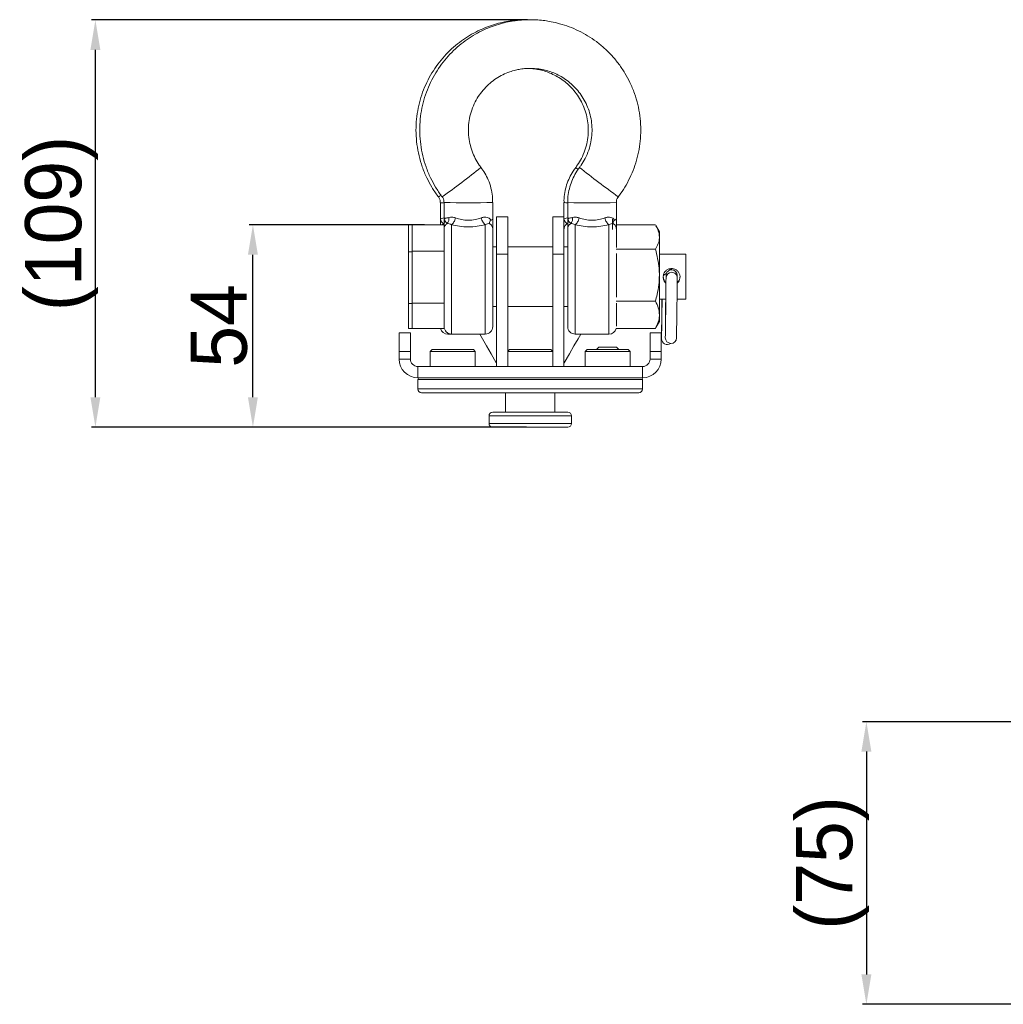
# Model space of a CAD drawing. Header units: millimetres. Extents: x 94 to 1460, y 10 to 342.
# Tile 1 of 7: x 94 to 356, y 54 to 317. Entities that reach past the tile are written whole.
import ezdxf

# ---------------------------------------------------------------- set-up
doc = ezdxf.new("R2010")
doc.units = ezdxf.units.MM
doc.header["$PDSIZE"] = -1
doc.dimstyles.new('ISO-25', dxfattribs={"dimtxt": 2.5, "dimasz": 2.5, "dimexe": 1.25, "dimexo": 0.625, "dimtad": 1, "dimtxsty": 'Standard', "dimcen": 2.5, "dimadec": 0, "dimazin": 0, "dimtfac": 1, "dimtmove": 0, "dimatfit": 3, "dimfxl": 0, "dimarcsym": 0})

# ---------------------------------------------------------------- blocks, each defined once
blk = doc.blocks.new('*D5')
at = {"color": 0, "lineweight": -2}
for p, q in [((201.65, 262.13), (154.86, 262.13)), ((155.86, 216.08), (155.86, 254.13)), ((223.62, 208.08), (154.86, 208.08))]:
    blk.add_line(p, q, dxfattribs=at)
at = {"color": 0}
for points in [[(154.53, 254.13), (157.19, 254.13), (155.86, 262.13)], [(154.53, 216.08), (157.19, 216.08), (155.86, 208.08)]]:
    blk.add_solid(points, dxfattribs=at)
at = {"layer": 'Defpoints', "color": 0}
for p in [(155.86, 262.13), (202.65, 262.13), (224.62, 208.08)]:
    blk.add_point(p, dxfattribs=at)
at = {"color": 0, "insert": (146.84, 235.11), "char_height": 15, "attachment_point": 5, "rotation": 90}
blk.add_mtext('54', dxfattribs=at)
blk = doc.blocks.new('*D7')
at = {"color": 0, "lineweight": -2}
for p, q in [((384.26, 129.39), (318.64, 129.39)), ((319.64, 121.39), (319.64, 61.89)), ((393.03, 53.89), (318.64, 53.89))]:
    blk.add_line(p, q, dxfattribs=at)
at = {"color": 0}
for points in [[(318.31, 121.39), (320.98, 121.39), (319.64, 129.39)], [(318.31, 61.89), (320.98, 61.89), (319.64, 53.89)]]:
    blk.add_solid(points, dxfattribs=at)
at = {"layer": 'Defpoints', "color": 0}
for p in [(385.26, 129.39), (319.64, 53.89), (394.03, 53.89)]:
    blk.add_point(p, dxfattribs=at)
at = {"color": 0, "insert": (310.62, 91.64), "char_height": 15, "attachment_point": 5, "rotation": 90}
blk.add_mtext('(75)', dxfattribs=at)
blk = doc.blocks.new('*D8')
at = {"color": 0, "lineweight": -2}
for p, q in [((229.15, 316.87), (112.81, 316.87)), ((113.81, 216.08), (113.81, 308.87)), ((228.9, 208.08), (112.81, 208.08))]:
    blk.add_line(p, q, dxfattribs=at)
at = {"color": 0}
for points in [[(112.48, 308.87), (115.14, 308.87), (113.81, 316.87)], [(112.48, 216.08), (115.14, 216.08), (113.81, 208.08)]]:
    blk.add_solid(points, dxfattribs=at)
at = {"layer": 'Defpoints', "color": 0}
for p in [(113.81, 316.87), (230.15, 316.87), (229.9, 208.08)]:
    blk.add_point(p, dxfattribs=at)
at = {"color": 0, "insert": (104.79, 262.47), "char_height": 15, "attachment_point": 5, "rotation": 90}
blk.add_mtext('(109)', dxfattribs=at)

msp = doc.modelspace()

# ---------------------------------------------------------------- linework, layer by layer
at = {"color": 7, "linetype": 'Continuous', "lineweight": 15}
for p, q in [((230.15, 316.87), (229.37, 316.9)), ((205.9, 268.09), (205.9, 263.62)), ((206.9, 268.09), (206.9, 263.63)), ((219.9, 263.63), (219.9, 268.09)), ((238.9, 268.09), (238.9, 264.28)), ((239.9, 268.09), (239.9, 263.63)), ((252.9, 263.63), (252.9, 268.09)), ((205.9, 263.62), (205.9, 262.13)), ((223.9, 264.28), (220.9, 264.28)), ((220.9, 264.28), (220.9, 254.28)), ((223.9, 264.28), (223.9, 254.28)), ((238.9, 264.28), (235.9, 264.28)), ((235.9, 264.28), (235.9, 254.28)), ((238.9, 264.28), (238.9, 254.28)), ((198.4, 262.13), (197.4, 262.13)), ((197.4, 262.13), (197.4, 254.93)), ((206.9, 262.13), (198.4, 262.13)), ((198.4, 262.13), (198.4, 255.06)), ((206.9, 260.77), (206.9, 255.06)), ((252.9, 262.13), (263.32, 262.13)), ((252.9, 262.13), (262.32, 262.13)), ((264.39, 260.28), (263.45, 261.9)), ((264.39, 260.28), (264.39, 258.86)), ((264.39, 258.86), (264.39, 248.66)), ((220.9, 256.28), (219.9, 256.28)), ((235.9, 256.28), (223.9, 256.28)), ((239.9, 256.28), (238.9, 256.28)), ((252.84, 255.59), (263.32, 255.59)), ((264.4, 256.28), (264.39, 256.28)), ((264.4, 240.28), (264.4, 256.28)), ((197.4, 254.93), (198.4, 254.93)), ((197.4, 254.93), (197.4, 241.08)), ((198.4, 255.06), (206.9, 255.06)), ((198.4, 255.06), (198.4, 241.2)), ((206.9, 255.06), (206.9, 241.2)), ((223.9, 254.28), (220.9, 254.28)), ((220.9, 254.28), (220.9, 224.28)), ((223.9, 254.28), (223.9, 224.28)), ((238.9, 254.28), (235.9, 254.28)), ((235.9, 254.28), (235.9, 224.28)), ((238.9, 254.28), (238.9, 224.28)), ((271.4, 254.28), (264.4, 254.28)), ((271.4, 242.28), (271.4, 254.28)), ((264.39, 248.66), (264.39, 238.08)), ((266.15, 248.61), (266.15, 247.94)), ((269.15, 247.94), (269.15, 248.61)), ((264.4, 242.28), (266.08, 242.28)), ((265.08, 242.28), (264.98, 233.18)), ((265.07, 242.28), (265.02, 237.97)), ((265.08, 242.28), (265.05, 239.59)), ((265.08, 242.28), (265.05, 239.65)), ((266.09, 242.65), (265.98, 233.43)), ((266.08, 242.28), (266.02, 237.72)), ((266.09, 243.2), (266.05, 239.55)), ((266.08, 242.28), (266.05, 239.58)), ((266.1, 243.44), (266.09, 243.34)), ((269.08, 242.28), (271.4, 242.28)), ((198.4, 241.08), (197.4, 241.08)), ((197.4, 241.08), (197.4, 234.43)), ((206.9, 241.2), (198.4, 241.2)), ((198.4, 241.2), (198.4, 234.42)), ((206.9, 241.2), (206.9, 234.42)), ((219.9, 240.28), (220.9, 240.28)), ((223.9, 240.28), (235.9, 240.28)), ((238.9, 240.28), (239.9, 240.28)), ((252.84, 241.74), (263.32, 241.74)), ((264.39, 240.28), (264.4, 240.28)), ((265.04, 239.46), (265.05, 239.33)), ((266.04, 239.41), (266.05, 239.31)), ((264.39, 238.08), (264.39, 236.28)), ((198.4, 234.43), (197.4, 234.43)), ((206.9, 234.42), (198.4, 234.42)), ((252.84, 234.43), (263.32, 234.43)), ((252.84, 234.43), (262.32, 234.43)), ((263.43, 234.67), (263.32, 234.43)), ((263.45, 234.66), (264.39, 236.28)), ((194.9, 233.28), (197.9, 233.28)), ((194.9, 228.28), (194.9, 233.28)), ((197.9, 233.28), (197.9, 228.28)), ((207.9, 232.93), (208.9, 232.93)), ((208.9, 232.93), (217.9, 232.93)), ((241.9, 232.93), (250.9, 232.93)), ((261.9, 233.28), (264.9, 233.28)), ((261.9, 228.28), (261.9, 233.28)), ((264.9, 233.28), (264.9, 228.28)), ((268.96, 231.92), (268.96, 231.94)), ((248.2, 229.43), (247.58, 228.82)), ((252.97, 229.43), (248.2, 229.43)), ((253.58, 228.82), (252.97, 229.43)), ((197.9, 228.28), (194.9, 228.28)), ((194.9, 226.28), (194.9, 228.28)), ((194.9, 226.28), (197.9, 226.28)), ((197.9, 226.28), (197.9, 228.28)), ((203.72, 228.78), (203.22, 228.28)), ((203.22, 228.28), (203.22, 224.28)), ((215.22, 228.28), (203.22, 228.28)), ((203.72, 228.78), (214.61, 228.78)), ((214.61, 228.78), (214.72, 228.78)), ((215.22, 228.28), (214.72, 228.78)), ((215.22, 224.28), (215.22, 228.28)), ((224.4, 228.78), (223.9, 228.28)), ((229.99, 228.28), (223.9, 228.28)), ((224.4, 228.78), (229.98, 228.78)), ((229.98, 228.78), (235.4, 228.78)), ((235.9, 228.28), (229.99, 228.28)), ((235.9, 228.28), (235.4, 228.78)), ((245.08, 228.78), (244.58, 228.28)), ((244.58, 228.28), (244.58, 224.28)), ((253.91, 228.28), (244.58, 228.28)), ((245.08, 228.78), (253.63, 228.78)), ((247.58, 228.82), (247.58, 228.78)), ((253.58, 228.82), (247.58, 228.82)), ((253.58, 228.78), (253.58, 228.82)), ((253.63, 228.78), (256.08, 228.78)), ((256.58, 228.28), (253.91, 228.28)), ((256.58, 228.28), (256.08, 228.78)), ((256.58, 224.28), (256.58, 228.28)), ((261.9, 228.28), (261.9, 226.28)), ((264.9, 228.28), (261.9, 228.28)), ((261.9, 226.28), (264.9, 226.28)), ((264.9, 228.28), (264.9, 226.28)), ((199.9, 224.28), (199.9, 221.28)), ((259.9, 224.28), (199.9, 224.28)), ((223.9, 224.28), (220.9, 224.28)), ((238.9, 224.28), (235.9, 224.28)), ((238.98, 225.28), (238.9, 225.14)), ((259.9, 221.28), (259.9, 224.28)), ((259.9, 221.28), (199.9, 221.28)), ((199.9, 220.78), (199.9, 218.28)), ((259.9, 218.28), (259.9, 220.78)), ((258.9, 217.28), (200.9, 217.28)), ((223.3, 217.28), (223.3, 212.08)), ((236.5, 212.08), (236.5, 217.28)), ((218.9, 211.08), (218.9, 209.08)), ((219.9, 212.08), (239.9, 212.08)), ((240.9, 209.08), (240.9, 211.08)), ((239.9, 208.08), (219.9, 208.08))]:
    msp.add_line(p, q, dxfattribs=at)
at = {"color": 8, "linetype": 'Continuous', "lineweight": 15}
for p, q in [((206.74, 262.43), (206.39, 262.13)), ((206.74, 262.43), (207.04, 262.39)), ((208.9, 262.16), (208.9, 232.93)), ((217.9, 262.16), (217.9, 232.93)), ((241.9, 262.16), (241.9, 232.93)), ((250.9, 262.16), (250.9, 232.93)), ((266.08, 242.29), (266.08, 242.26)), ((265.05, 239.69), (265.05, 239.65)), ((266.05, 239.61), (266.05, 239.58)), ((207.9, 233.2), (207.9, 232.93)), ((259.9, 220.78), (199.9, 220.78)), ((199.9, 218.28), (259.9, 218.28)), ((240.9, 211.08), (218.9, 211.08)), ((218.9, 209.08), (240.9, 209.08))]:
    msp.add_line(p, q, dxfattribs=at)
at = {"color": 7, "linetype": 'Continuous', "lineweight": 15, "flags": 128}
for points in [[(266.15, 247.96), (266.15, 247.76), (266.14, 247.23), (266.13, 246.38), (266.12, 245.26), (266.1, 243.9), (266.09, 242.37), (266.07, 240.74), (266.05, 239.08), (266.03, 237.45), (266.01, 235.93), (265.99, 234.59), (265.98, 233.47), (265.97, 232.64), (265.96, 232.13), (265.96, 231.96)], [(268.96, 231.92), (268.96, 232.1), (268.97, 232.61), (268.98, 233.44), (268.99, 234.55), (269.01, 235.89), (269.03, 237.41), (269.05, 239.04), (269.07, 240.71), (269.09, 242.34), (269.1, 243.86), (269.12, 245.22), (269.13, 246.35), (269.14, 247.19), (269.15, 247.73), (269.15, 247.92)], [(265.09, 242.37), (265.09, 242.03), (265.07, 240.4), (265.05, 238.74), (265.03, 237.12), (265.01, 235.61), (264.99, 234.27), (264.98, 233.17), (264.97, 232.34), (264.96, 231.83), (264.96, 231.66)], [(266.09, 243.34), (266.09, 243.33), (266.09, 243.29), (266.09, 243.24), (266.09, 243.16), (266.09, 243.06), (266.09, 242.94), (266.09, 242.81), (266.09, 242.65)], [(265.02, 237.97), (265.02, 237.97), (265.03, 237.86)], [(266.02, 237.72), (266.02, 237.72), (266.03, 237.64)], [(216.41, 232.93), (217.12, 231.7), (218.22, 229.79), (219.46, 227.64), (220.82, 225.28)], [(238.98, 225.28), (240.34, 227.64), (241.58, 229.79), (242.69, 231.7), (243.4, 232.93)], [(264.98, 233.18), (264.97, 232.84), (264.97, 232.53), (264.97, 232.27), (264.96, 232.05), (264.96, 231.88), (264.96, 231.76), (264.96, 231.69), (264.96, 231.66)], [(265.98, 233.43), (265.97, 233.09), (265.97, 232.8), (265.97, 232.54), (265.96, 232.34), (265.96, 232.17), (265.96, 232.05), (265.96, 231.98), (265.96, 231.96)]]:
    msp.add_lwpolyline(points, dxfattribs=at)
at = {"color": 8, "linetype": 'Continuous', "lineweight": 15, "flags": 128}
for points in [[(265.05, 239.59), (265.05, 239.59), (265.05, 239.47)], [(266.05, 239.55), (266.05, 239.54), (266.05, 239.46)]]:
    msp.add_lwpolyline(points, dxfattribs=at)
at = {"color": 8, "linetype": 'Continuous', "lineweight": 15}
for centre, radius, start, end in [((64.65, 467.32), 243.28, 305.6365, 308.6986), ((245.21, 280.45), 4.36, 223.4502, 234.1209), ((392.98, 464.46), 239.68, 231.279, 234.3871), ((202.71, 274.44), 5.53, 298.9647, 306.6227), ((206.7, 271.88), 3.88, 258.0427, 272.9128), ((213.4, 463.02), 195.03, 268.0904, 271.9103), ((239.9, 274.32), 6.31, 260.9127, 270.0267), ((246.4, 462.74), 194.76, 268.0877, 271.9129), ((266.65, 247.64), 1.5, 106.5247, 144.5055), ((267.65, 247.94), 1.5, 89.308, 179.3078), ((267.65, 247.94), 1.5, 359.312, 89.3125)]:
    msp.add_arc(centre, radius, start, end, dxfattribs=at)
at = {"color": 7, "linetype": 'Continuous', "lineweight": 15}
for centre, radius, start, end in [((267.65, 248.61), 1.5, 89.3065, 179.9993), ((267.65, 248.61), 1.5, 0.0022, 89.3122), ((319.31, 242.58), 53.23, 179.1812, 179.3303), ((311.56, 239.07), 46.52, 179.2839, 179.5134), ((238.05, 239.9), 27, 359.0675, 359.3413), ((354.27, 238.51), 88.23, 179.3017, 179.4155), ((210.95, 240.19), 55.09, 359.1822, 359.3262), ((207.9, 234.93), 2, 194.6367, 270), ((208.9, 234.93), 2, 180, 270), ((217.9, 234.93), 2, 270, 0), ((241.9, 234.93), 2, 180, 270), ((250.9, 234.93), 2, 270, 345.4255), ((266.46, 231.64), 1.5, 179.3103, 306.8999), ((267.46, 231.94), 1.5, 179.3102, 359.3102), ((199.9, 226.28), 5, 180, 270), ((199.9, 226.28), 2, 180, 270), ((259.9, 226.28), 2, 270, 0), ((259.9, 226.28), 5, 270, 0), ((200.4, 220.78), 0.5, 90, 180), ((259.4, 220.78), 0.5, 0, 90), ((200.9, 218.28), 1, 180, 270), ((258.9, 218.28), 1, 270, 0), ((219.9, 211.08), 1, 90, 180), ((239.9, 211.08), 1, 0, 90), ((219.9, 209.08), 1, 180, 270), ((239.9, 209.08), 1, 270, 0)]:
    msp.add_arc(centre, radius, start, end, dxfattribs=at)
for points, knots in [([(228.9, 316.91), (227.87, 316.88), (226.42, 316.84), (224.3, 316.57), (222.48, 316.23), (220.34, 315.67), (218.14, 314.92), (215.9, 313.93), (213.66, 312.72), (211.48, 311.27), (209.39, 309.6), (207.43, 307.71), (205.62, 305.6), (203.99, 303.31), (202.58, 300.83), (201.39, 298.21), (200.46, 295.44), (199.8, 292.57), (199.43, 289.61), (199.36, 286.61), (199.6, 283.57), (200.16, 280.55), (201.04, 277.57), (202.2, 274.76), (203.62, 272.17), (204.68, 270.47), (205.35, 269.67), (205.4, 269.61)], [0, 0, 0, 0, 0.047126, 0.066372, 0.098337, 0.131637, 0.167466, 0.204987, 0.243867, 0.283842, 0.324728, 0.366391, 0.40873, 0.451675, 0.495171, 0.53918, 0.583675, 0.628641, 0.674072, 0.719969, 0.766345, 0.813224, 0.860642, 0.908656, 0.952336, 0.995965, 1, 1, 1, 1]), ([(229.9, 316.92), (228.87, 316.89), (227.42, 316.85), (225.3, 316.58), (223.48, 316.24), (221.34, 315.69), (219.14, 314.93), (216.9, 313.94), (214.66, 312.73), (212.48, 311.28), (210.39, 309.61), (208.43, 307.72), (206.62, 305.61), (204.99, 303.32), (203.58, 300.84), (202.39, 298.21), (201.46, 295.45), (200.8, 292.58), (200.43, 289.62), (200.36, 286.61), (200.6, 283.58), (201.16, 280.56), (202.04, 277.58), (203.2, 274.76), (204.62, 272.17), (205.68, 270.48), (206.35, 269.68), (206.4, 269.61)], [0, 0, 0, 0, 0.047124, 0.06637, 0.098335, 0.131635, 0.167463, 0.204984, 0.243864, 0.283839, 0.324726, 0.366389, 0.40873, 0.451676, 0.495174, 0.539184, 0.583681, 0.628649, 0.674081, 0.719979, 0.766356, 0.813236, 0.860655, 0.908669, 0.95235, 0.995979, 1, 1, 1, 1]), ([(253.39, 269.61), (253.86, 270.25), (254.89, 271.65), (256.22, 274.01), (257.41, 276.64), (258.34, 279.4), (259, 282.28), (259.37, 285.23), (259.44, 288.24), (259.2, 291.27), (258.65, 294.29), (257.77, 297.28), (256.6, 300.09), (255.2, 302.69), (253.61, 305.06), (251.79, 307.27), (249.78, 309.28), (247.59, 311.09), (245.26, 312.67), (242.81, 314), (240.3, 315.07), (237.86, 315.87), (235.69, 316.37), (233.74, 316.69), (231.88, 316.89), (230.58, 316.91), (229.9, 316.92)], [0, 0, 0, 0, 0.036196, 0.079694, 0.123705, 0.168202, 0.21317, 0.258602, 0.304501, 0.350879, 0.397759, 0.445179, 0.493193, 0.536874, 0.580503, 0.624058, 0.667508, 0.710804, 0.753862, 0.796517, 0.838414, 0.878587, 0.914276, 0.94015, 0.96906, 1, 1, 1, 1]), ([(216.78, 277.48), (216.62, 277.68), (216.02, 278.41), (215.2, 279.86), (214.34, 281.8), (213.74, 283.88), (213.41, 286.06), (213.37, 288.31), (213.65, 290.58), (214.25, 292.83), (215.15, 294.94), (216.29, 296.84), (217.62, 298.51), (219.13, 299.98), (220.8, 301.24), (222.57, 302.25), (224.31, 302.98), (225.87, 303.45), (227.32, 303.74), (228.63, 303.9), (229.51, 303.92), (229.9, 303.92)], [0, 0, 0, 0, 0.020835, 0.077609, 0.135534, 0.194549, 0.254634, 0.315804, 0.378115, 0.441674, 0.506665, 0.564933, 0.623005, 0.680746, 0.737913, 0.793952, 0.847287, 0.89227, 0.927435, 0.968245, 1, 1, 1, 1]), ([(228.9, 303.91), (229.66, 303.88), (230.74, 303.84), (232.32, 303.57), (233.66, 303.24), (235.22, 302.69), (236.8, 301.94), (238.37, 300.97), (239.88, 299.78), (241.29, 298.38), (242.54, 296.78), (243.61, 294.99), (244.46, 293.05), (245.06, 290.97), (245.39, 288.79), (245.43, 286.54), (245.15, 284.27), (244.55, 282.01), (243.64, 279.92), (242.78, 278.4), (242.18, 277.66), (242.03, 277.47)], [0, 0, 0, 0, 0.062455, 0.088198, 0.130945, 0.175585, 0.223715, 0.274236, 0.32672, 0.380835, 0.436356, 0.493128, 0.551051, 0.610066, 0.670153, 0.731327, 0.793642, 0.857207, 0.922203, 0.980474, 1, 1, 1, 1]), ([(229.9, 303.92), (230.66, 303.9), (231.74, 303.85), (233.32, 303.58), (234.66, 303.25), (236.22, 302.7), (237.8, 301.95), (239.38, 300.98), (240.88, 299.79), (242.29, 298.39), (243.54, 296.79), (244.61, 295), (245.46, 293.05), (246.07, 290.97), (246.39, 288.79), (246.43, 286.55), (246.15, 284.28), (245.55, 282.02), (244.64, 279.92), (243.78, 278.4), (243.18, 277.66), (243.03, 277.48)], [0, 0, 0, 0, 0.06246, 0.088205, 0.130957, 0.175602, 0.223736, 0.274263, 0.326753, 0.380873, 0.436398, 0.493174, 0.5511, 0.610116, 0.670203, 0.731374, 0.793687, 0.857247, 0.922239, 0.980509, 1, 1, 1, 1]), ([(219.87, 268.09), (219.87, 268.65), (219.85, 269.95), (219.46, 271.99), (218.76, 274.07), (217.85, 275.92), (217.09, 276.96), (216.74, 277.45)], [0, 0, 0, 0, 0.166433, 0.388305, 0.615127, 0.821168, 1, 1, 1, 1]), ([(242.07, 277.44), (241.83, 277.12), (241.17, 276.26), (240.34, 274.7), (239.57, 272.78), (239.09, 270.73), (238.88, 269.15), (238.92, 268.26), (238.93, 268.09)], [0, 0, 0, 0, 0.120171, 0.321206, 0.526448, 0.735721, 0.948998, 1, 1, 1, 1]), ([(243.07, 277.44), (242.83, 277.12), (242.17, 276.27), (241.34, 274.7), (240.57, 272.78), (240.09, 270.73), (239.88, 269.15), (239.92, 268.27), (239.93, 268.1)], [0, 0, 0, 0, 0.1201144, 0.3211597, 0.5264123, 0.7356988, 0.9489884, 1, 1, 1, 1]), ([(205.38, 269.59), (205.43, 269.52), (205.65, 269.26), (205.86, 268.74), (205.87, 268.29), (205.88, 268.08)], [0, 0, 0, 0, 0.161194, 0.619897, 1, 1, 1, 1]), ([(206.38, 269.59), (206.43, 269.52), (206.65, 269.27), (206.86, 268.74), (206.87, 268.29), (206.88, 268.09)], [0, 0, 0, 0, 0.163342, 0.622208, 1, 1, 1, 1]), ([(252.93, 268.1), (252.92, 268.17), (252.88, 268.54), (253.05, 269.09), (253.33, 269.46), (253.43, 269.59)], [0, 0, 0, 0, 0.127096, 0.69353, 1, 1, 1, 1]), ([(205.9, 263.62), (205.95, 263.47), (206.06, 263.12), (206.5, 262.67), (206.74, 262.43)], [0, 0, 0, 0, 0.456143, 1, 1, 1, 1]), ([(207.14, 263.5), (207.13, 263.34), (207.12, 262.91), (206.89, 262.62), (206.74, 262.43)], [0, 0, 0, 0, 0.377091, 1, 1, 1, 1]), ([(206.9, 263.63), (206.96, 263.72), (207.07, 263.89), (207.82, 263.99), (208.19, 264.05)], [0, 0, 0, 0, 0.501944, 1, 1, 1, 1]), ([(206.9, 263.63), (206.95, 263.48), (207.06, 263.14), (207.5, 262.72), (207.74, 262.49)], [0, 0, 0, 0, 0.456142, 1, 1, 1, 1]), ([(206.9, 263.63), (206.9, 263.11), (206.9, 262.09), (206.9, 261.32), (206.9, 260.94)], [0, 0, 0, 0, 0.500717, 1, 1, 1, 1]), ([(208.19, 264.05), (208.19, 263.71), (208.19, 263.1), (207.88, 262.67), (207.74, 262.49)], [0, 0, 0, 0, 0.558979, 1, 1, 1, 1]), ([(208.19, 264.05), (208.45, 264.12), (208.96, 264.27), (209.63, 264.08), (209.96, 263.99)], [0, 0, 0, 0, 0.499779, 1, 1, 1, 1]), ([(209.96, 263.99), (209.91, 263.79), (209.81, 263.4), (209.55, 262.87), (209.24, 262.42), (209.02, 262.25), (208.9, 262.16)], [0, 0, 0, 0, 0.2500128, 0.4999956, 0.7499772, 1, 1, 1, 1]), ([(209.96, 263.99), (210.49, 263.81), (211.54, 263.46), (213.4, 263.26), (215.26, 263.45), (216.31, 263.81), (216.84, 263.99)], [0, 0, 0, 0, 0.251569, 0.499997, 0.748451, 1, 1, 1, 1]), ([(216.84, 263.99), (217.12, 264.07), (217.68, 264.24), (218.42, 264.15), (219.02, 263.88), (219.29, 263.57), (219.43, 263.4)], [0, 0, 0, 0, 0.240661, 0.494212, 0.73545, 1, 1, 1, 1]), ([(216.84, 263.99), (216.89, 263.79), (216.99, 263.4), (217.25, 262.87), (217.56, 262.42), (217.79, 262.25), (217.9, 262.16)], [0, 0, 0, 0, 0.2500166, 0.5, 0.7499887, 1, 1, 1, 1]), ([(219.43, 263.4), (219.29, 263.29), (219, 263.06), (219.04, 262.68), (219.06, 262.49)], [0, 0, 0, 0, 0.499534, 1, 1, 1, 1]), ([(219.43, 263.4), (219.57, 263.47), (219.84, 263.59), (219.88, 263.61), (219.9, 263.63)], [0, 0, 0, 0, 0.512758, 1, 1, 1, 1]), ([(219.9, 260.94), (219.9, 261.16), (219.9, 261.61), (219.9, 262.66), (219.9, 263.31), (219.9, 263.63)], [0, 0, 0, 0, 0.324556, 0.666646, 1, 1, 1, 1]), ([(238.9, 263.62), (238.95, 263.47), (239.06, 263.12), (239.5, 262.67), (239.74, 262.43)], [0, 0, 0, 0, 0.456143, 1, 1, 1, 1]), ([(240.14, 263.5), (240.13, 263.34), (240.12, 262.91), (239.89, 262.62), (239.74, 262.43)], [0, 0, 0, 0, 0.377091, 1, 1, 1, 1]), ([(239.9, 263.63), (239.96, 263.72), (240.07, 263.89), (240.82, 263.99), (241.19, 264.05)], [0, 0, 0, 0, 0.501944, 1, 1, 1, 1]), ([(239.9, 263.63), (239.95, 263.48), (240.06, 263.14), (240.5, 262.72), (240.74, 262.49)], [0, 0, 0, 0, 0.456142, 1, 1, 1, 1]), ([(239.9, 263.63), (239.9, 263.11), (239.9, 262.09), (239.9, 261.32), (239.9, 260.94)], [0, 0, 0, 0, 0.500717, 1, 1, 1, 1]), ([(241.19, 264.05), (241.19, 263.71), (241.19, 263.1), (240.88, 262.67), (240.74, 262.49)], [0, 0, 0, 0, 0.558979, 1, 1, 1, 1]), ([(241.19, 264.05), (241.45, 264.12), (241.96, 264.27), (242.63, 264.08), (242.96, 263.99)], [0, 0, 0, 0, 0.499779, 1, 1, 1, 1]), ([(242.96, 263.99), (242.91, 263.79), (242.81, 263.4), (242.55, 262.87), (242.24, 262.42), (242.02, 262.25), (241.9, 262.16)], [0, 0, 0, 0, 0.2500128, 0.4999956, 0.7499772, 1, 1, 1, 1]), ([(242.96, 263.99), (243.49, 263.81), (244.54, 263.46), (246.4, 263.26), (248.26, 263.45), (249.31, 263.81), (249.84, 263.99)], [0, 0, 0, 0, 0.251569, 0.499999, 0.748451, 1, 1, 1, 1]), ([(249.84, 263.99), (250.12, 264.07), (250.68, 264.24), (251.42, 264.15), (252.02, 263.88), (252.29, 263.57), (252.43, 263.4)], [0, 0, 0, 0, 0.240661, 0.494212, 0.73545, 1, 1, 1, 1]), ([(249.84, 263.99), (249.89, 263.79), (249.99, 263.4), (250.25, 262.87), (250.56, 262.42), (250.79, 262.25), (250.9, 262.16)], [0, 0, 0, 0, 0.2500166, 0.5, 0.7499887, 1, 1, 1, 1]), ([(251.9, 260.89), (251.9, 261.12), (251.9, 261.58), (251.9, 262.64), (251.9, 263.3), (251.9, 263.62)], [0, 0, 0, 0, 0.324553, 0.666644, 1, 1, 1, 1]), ([(252.43, 263.4), (252.29, 263.29), (252, 263.06), (252.04, 262.68), (252.06, 262.49)], [0, 0, 0, 0, 0.499533, 1, 1, 1, 1]), ([(252.43, 263.4), (252.57, 263.47), (252.84, 263.59), (252.88, 263.61), (252.9, 263.63)], [0, 0, 0, 0, 0.512758, 1, 1, 1, 1]), ([(252.9, 260.94), (252.9, 261.16), (252.9, 261.61), (252.9, 262.66), (252.9, 263.31), (252.9, 263.63)], [0, 0, 0, 0, 0.324555, 0.666646, 1, 1, 1, 1]), ([(207.74, 262.49), (207.62, 262.39), (207.37, 262.2), (207.11, 261.82), (206.93, 261.39), (206.91, 261.09), (206.9, 260.94)], [0, 0, 0, 0, 0.249999, 0.499999, 0.75, 1, 1, 1, 1]), ([(206.9, 260.94), (206.9, 260.67), (206.9, 260.12), (206.9, 258.82), (206.9, 257.17), (206.9, 255.18), (206.9, 252.97), (206.9, 250.64), (206.9, 248.31), (206.9, 246.04), (206.9, 243.85), (206.9, 242.27), (206.9, 241.5), (206.9, 241.38)], [0, 0, 0, 0, 0.093246, 0.191, 0.292005, 0.39472, 0.497434, 0.59844, 0.696193, 0.78944, 0.882687, 0.98044, 1, 1, 1, 1]), ([(207.74, 262.49), (207.91, 262.48), (208.23, 262.46), (208.68, 262.26), (208.9, 262.16)], [0, 0, 0, 0, 0.513803, 1, 1, 1, 1]), ([(208.9, 262.16), (209.6, 262), (211.01, 261.68), (213.4, 261.51), (215.79, 261.68), (217.2, 262), (217.9, 262.16)], [0, 0, 0, 0, 0.247714, 0.499999, 0.752308, 1, 1, 1, 1]), ([(217.9, 262.16), (218.12, 262.26), (218.57, 262.46), (218.9, 262.48), (219.06, 262.49)], [0, 0, 0, 0, 0.486719, 1, 1, 1, 1]), ([(219.06, 262.49), (219.18, 262.39), (219.43, 262.2), (219.69, 261.82), (219.87, 261.39), (219.89, 261.09), (219.9, 260.94)], [0, 0, 0, 0, 0.250001, 0.500001, 0.75, 1, 1, 1, 1]), ([(219.9, 234.93), (219.9, 234.96), (219.9, 235.01), (219.9, 235.6), (219.9, 236.58), (219.9, 237.97), (219.9, 239.71), (219.9, 241.71), (219.9, 243.84), (219.9, 246.04), (219.9, 248.31), (219.9, 250.64), (219.9, 252.97), (219.9, 255.18), (219.9, 257.17), (219.9, 258.82), (219.9, 260.12), (219.9, 260.67), (219.9, 260.94)], [0, 0, 0, 0, 0.059059, 0.120972, 0.184945, 0.25, 0.315056, 0.379028, 0.440941, 0.5, 0.559059, 0.620972, 0.684945, 0.75, 0.815056, 0.879028, 0.940942, 1, 1, 1, 1]), ([(239.74, 262.43), (239.62, 262.34), (239.37, 262.15), (239.11, 261.77), (238.93, 261.34), (238.91, 261.04), (238.9, 260.89)], [0, 0, 0, 0, 0.249999, 0.500001, 0.750001, 1, 1, 1, 1]), ([(240.74, 262.49), (240.62, 262.39), (240.37, 262.2), (240.11, 261.82), (239.93, 261.39), (239.91, 261.09), (239.9, 260.94)], [0, 0, 0, 0, 0.249999, 0.499999, 0.75, 1, 1, 1, 1]), ([(239.9, 260.94), (239.9, 260.67), (239.9, 260.12), (239.9, 258.82), (239.9, 257.17), (239.9, 255.18), (239.9, 252.97), (239.9, 250.64), (239.9, 248.31), (239.9, 246.04), (239.9, 243.84), (239.9, 241.71), (239.9, 239.71), (239.9, 237.97), (239.9, 236.58), (239.9, 235.6), (239.9, 235.01), (239.9, 234.96), (239.9, 234.93)], [0, 0, 0, 0, 0.059058, 0.120972, 0.184944, 0.25, 0.315055, 0.379028, 0.440941, 0.5, 0.559059, 0.620972, 0.684944, 0.75, 0.815055, 0.879028, 0.940941, 1, 1, 1, 1]), ([(240.74, 262.49), (240.91, 262.48), (241.23, 262.46), (241.68, 262.26), (241.9, 262.16)], [0, 0, 0, 0, 0.513803, 1, 1, 1, 1]), ([(241.9, 262.16), (242.6, 262), (244.01, 261.68), (246.4, 261.51), (248.79, 261.68), (250.2, 262), (250.9, 262.16)], [0, 0, 0, 0, 0.247714, 0.499999, 0.752308, 1, 1, 1, 1]), ([(250.9, 262.16), (251.12, 262.26), (251.57, 262.46), (251.9, 262.48), (252.06, 262.49)], [0, 0, 0, 0, 0.486719, 1, 1, 1, 1]), ([(252.06, 262.49), (252.18, 262.39), (252.43, 262.2), (252.69, 261.82), (252.87, 261.39), (252.89, 261.09), (252.9, 260.94)], [0, 0, 0, 0, 0.250001, 0.500001, 0.75, 1, 1, 1, 1]), ([(252.9, 256.06), (252.9, 256.43), (252.9, 257.45), (252.9, 258.81), (252.9, 260.12), (252.9, 260.67), (252.9, 260.94)], [0, 0, 0, 0, 0.158974, 0.449887, 0.731435, 1, 1, 1, 1]), ([(263.43, 261.89), (263.68, 261.44), (264.24, 260.44), (264.33, 259.42), (264.39, 258.86)], [0, 0, 0, 0, 0.455659, 1, 1, 1, 1]), ([(264.39, 258.86), (264.39, 258.78), (264.38, 258.19), (264.14, 257.09), (263.59, 256.09), (263.32, 255.59)], [0, 0, 0, 0, 0.070099, 0.530787, 1, 1, 1, 1]), ([(263.32, 255.59), (263.74, 253.92), (264.31, 251.64), (264.37, 249.29), (264.39, 248.66)], [0, 0, 0, 0, 0.731366, 1, 1, 1, 1]), ([(252.9, 242.84), (252.9, 243.19), (252.9, 244.21), (252.9, 246.05), (252.9, 248.31), (252.9, 250.64), (252.9, 252.75), (252.9, 253.98), (252.9, 254.49)], [0, 0, 0, 0, 0.095924, 0.280207, 0.46449, 0.657678, 0.857296, 1, 1, 1, 1]), ([(265.4, 248.21), (265.42, 248.45), (265.47, 248.94), (265.83, 249.59), (266.37, 250.11), (267.07, 250.43), (267.83, 250.49), (268.55, 250.32), (269.16, 249.93), (269.64, 249.34), (269.87, 248.73), (269.92, 248.09), (269.82, 247.48), (269.54, 246.9), (269.25, 246.65), (269.14, 246.56)], [0, 0, 0, 0, 0.080834, 0.16155, 0.245379, 0.332345, 0.415697, 0.4941, 0.574031, 0.659325, 0.745878, 0.789294, 0.870127, 0.950843, 1, 1, 1, 1]), ([(267.12, 250.32), (267.26, 250.3), (267.48, 250.27), (267.65, 250.15), (267.71, 250.11)], [0, 0, 0, 0, 0.657169, 1, 1, 1, 1]), ([(264.39, 248.66), (264.35, 247.8), (264.29, 246.06), (263.86, 243.75), (263.47, 242.32), (263.32, 241.74)], [0, 0, 0, 0, 0.368869, 0.7427573, 1, 1, 1, 1]), ([(265.4, 248.35), (265.43, 248.11), (265.48, 247.63), (265.76, 247.06), (266.04, 246.81), (266.14, 246.73)], [0, 0, 0, 0, 0.3923765, 0.7841802, 1, 1, 1, 1]), ([(266.14, 246.58), (266.01, 246.7), (265.7, 246.99), (265.45, 247.57), (265.42, 248.02), (265.4, 248.21)], [0, 0, 0, 0, 0.274499, 0.696286, 1, 1, 1, 1]), ([(269.14, 246.69), (269.27, 246.82), (269.59, 247.12), (269.85, 247.72), (269.89, 248.16), (269.9, 248.35)], [0, 0, 0, 0, 0.2914866, 0.7033966, 1, 1, 1, 1]), ([(206.9, 241.03), (206.9, 240.6), (206.9, 239.48), (206.9, 237.98), (206.9, 236.58), (206.9, 235.6), (206.9, 235.01), (206.9, 234.96), (206.9, 234.93)], [0, 0, 0, 0, 0.113987, 0.296938, 0.47989, 0.659798, 0.833912, 1, 1, 1, 1]), ([(252.9, 235.04), (252.9, 235.05), (252.9, 235.11), (252.9, 235.61), (252.9, 236.57), (252.9, 237.98), (252.9, 239.53), (252.9, 240.71), (252.9, 241.19)], [0, 0, 0, 0, 0.058443, 0.251655, 0.451297, 0.654317, 0.857336, 1, 1, 1, 1]), ([(263.32, 241.74), (263.61, 241.14), (264.22, 239.95), (264.33, 238.71), (264.39, 238.08)], [0, 0, 0, 0, 0.495457, 1, 1, 1, 1]), ([(264.39, 238.08), (264.39, 238), (264.38, 237.34), (264.14, 236.1), (263.59, 234.99), (263.32, 234.43)], [0, 0, 0, 0, 0.070101, 0.53079, 1, 1, 1, 1])]:
    msp.add_open_spline(points, degree=3, knots=knots, dxfattribs=at)
at = {"color": 8, "linetype": 'Continuous', "lineweight": 15}
for points in [[(205.9, 263.62), (205.95, 263.71), (206.03, 263.85), (206.65, 263.92), (206.9, 263.96)], [(238.9, 263.62), (238.95, 263.71), (239.03, 263.85), (239.65, 263.92), (239.9, 263.96)]]:
    msp.add_open_spline(points, degree=3, knots=[0, 0, 0, 0, 0.589909, 1, 1, 1, 1], dxfattribs=at)

# ---------------------------------------------------------------- dimensions: what is measured, and where the dimension line sits
for base, p1, p2, picture, middle in [((113.81, 316.87), (229.9, 208.08), (230.15, 316.87), '*D8', (104.79, 262.47)), ((319.644565, 53.890921), (385.263555, 129.390918), (394.031866, 53.890921), '*D7', (310.620565, 91.64092))]:
    dim = msp.add_linear_dim(base=base, p1=p1, p2=p2, angle=90, text='(<>)', dimstyle='ISO-25', override={"dimtxt": 15, "dimasz": 8, "dimexe": 1, "dimexo": 1, "dimgap": 1.524, "dimtoh": 1, "dimdec": 0, "dimzin": 0, "dimpost": '', "dimadec": 2, "dimtdec": 0, "dimtzin": 0})
    dim.commit()
    dim.dimension.update_dxf_attribs({"geometry": picture, "text_midpoint": middle})
dim = msp.add_linear_dim(base=(155.86, 262.13), p1=(224.62, 208.08), p2=(202.65, 262.13), angle=90, dimstyle='ISO-25', override={"dimtxt": 15, "dimasz": 8, "dimexe": 1, "dimexo": 1, "dimgap": 1.524, "dimtoh": 1, "dimdec": 0, "dimzin": 0, "dimadec": 2, "dimtol": 0, "dimlim": 0, "dimtp": 0, "dimtm": 0, "dimtfac": 1, "dimtdec": 0, "dimtolj": 0, "dimtzin": 0})
dim.commit()
dim.dimension.update_dxf_attribs({"geometry": '*D5', "text_midpoint": (146.84, 235.11)})

doc.saveas('drawing.dxf')
